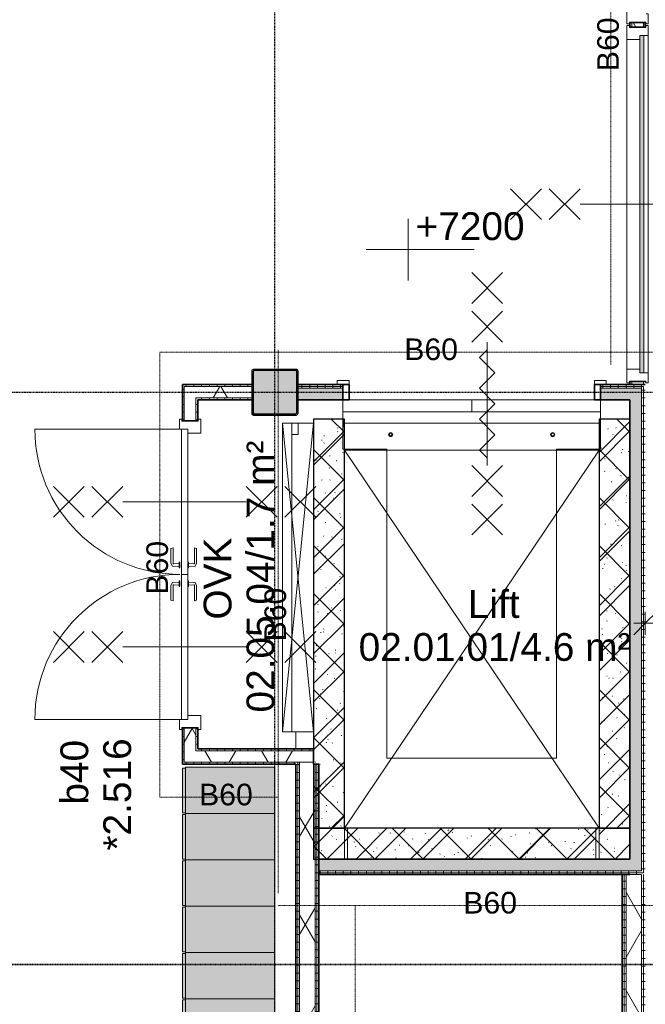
# Model space of a CAD drawing. Header units: millimetres. Extents: x -80560 to 110805, y -11020 to 52719.
# Tile 100 of 182: x 49441 to 53495, y 31235 to 37613. Entities that reach past the tile are written whole.
import ezdxf

# ---------------------------------------------------------------- set-up
doc = ezdxf.new("R2010")
doc.units = ezdxf.units.MM
doc.linetypes.add('CENTER2', pattern=[20, 8, -4, 4, -4])
doc.linetypes.add('DASHDOT2', pattern=[8, 4, -2, 0, -2])
for name, color, linetype, lineweight in [('A-ANNO-DIMS', 211, 'Continuous', 9), ('A-ANNO-DIMS-100', 211, 'Continuous', 9), ('A-ANNO-NOTE', 131, 'Continuous', 18), ('A-AREA-IDEN', 2, 'Continuous', 9), ('A-DETL', 90, 'Continuous', 18), ('A-DETL-GENF', 92, 'Continuous', 18), ('A-DETL-MBND', 5, 'Continuous', 18), ('A-DOOR', 31, 'Continuous', 18), ('A-FLOR', 192, 'Continuous', 18), ('A-GENM', 13, 'Continuous', 18), ('A-GLAZ', 151, 'Continuous', 18), ('A-GLAZ-IDEN', 152, 'Continuous', 18), ('A-WALL', 113, 'Continuous', 35), ('A-WALL-PATT', 111, 'Continuous', 35), ('G-ANNO-DIMS', 111, 'Continuous', 9), ('G-ANNO-SYMB', 111, 'Continuous', 9), ('I-WALL', 2, 'Continuous', 18), ('S-COLS', 52, 'Continuous', 18), ('S-GRID', 1, 'Continuous', 9)]:
    doc.layers.add(name, color=color, linetype=linetype, lineweight=lineweight)
doc.styles.add('Arial', font='arial.ttf', dxfattribs={"height": 180})
doc.styles.add('Arial_1', font='arial.ttf', dxfattribs={"height": 140})
doc.styles.add('Arial_6', font='arial.ttf', dxfattribs={"width": 0.7, "height": 180})
doc.dimstyles.new('n3o_1_8_3', dxfattribs={"dimscale": 304.8, "dimtxt": 183.646692, "dimasz": 0.492126, "dimexe": 0.246063, "dimexo": 0.0625, "dimgap": 0.032808, "dimtad": 1, "dimdec": 0, "dimdsep": 46, "dimtxsty": 'Arial_6', "dimblk1": 'OBLIQUE', "dimblk2": 'OBLIQUE', "dimsah": 1, "dimcen": 0.09, "dimdle": 0.246063, "dimazin": 0, "dimtfac": 1, "dimtdec": 4, "dimtix": 1, "dimtmove": 0, "dimatfit": 3, "dimfxl": 0.246063, "dimfxlon": 1, "dimtvp": 1, "dimtolj": 1, "dimtzin": 0, "dimarcsym": 2})
pattern_1 = [(45, (0, 0), (-176.7767, 176.7767), []), (17, (0, 0), (51.37877, 156.87645), [3.353, -159.647, 3.353, -88.647, -134]), (17, (0, 0), (51.37877, 156.87645), [-255, 3.353, -130.647]), (48, (0, 0), (-36.014, 160.26226), [3.353, -158.647, 3.353, -160.647, -132]), (48, (0, 0), (-36.014, 160.26226), [-326, 3.353, -128.647]), (71, (0, 0), (-94.825, 133.12483), [3.353, -156.647, 3.353, -87.247, -131]), (71, (0, 0), (-94.825, 133.12483), [-250.6, 3.353, -127.647])]
pattern_2 = [(180, (51379.82, 27787.5), (-9e-14, -50), [])]
pattern_3 = [(60, (24894.82, 0), (-274.963, 158.75), []), (120, (24894.82, 0), (-274.963, -158.75), [])]
pattern_4 = [(270, (50719.82, 35250), (50, 1e-13), [])]
pattern_5 = [(270, (50919.82, 32890), (50, 2e-13), [])]
pattern_6 = [(180, (53494.82, 28532.5), (-9e-14, -50), [])]
pattern_7 = [(90, (52369.82, 35150), (-50, -2e-13), [])]
pattern_8 = [(180, (53494.82, 37500), (6e-15, -50), [])]
pattern_9 = [(0, (50494.82, 34020), (0, 50), [])]
pattern_10 = [(0, (53394.82, 33612.5), (0, 50), [])]
pattern_11 = [(270, (52387.32, 32175), (50, 3e-15), [])]

# ---------------------------------------------------------------- blocks, each defined once
blk = doc.blocks.new('NLRS_28_SCO_UN_staalkolom koker betongevuld_gen_CGA - kolom A-V452-DO_02 tweede verdieping')
at = {"layer": 'S-COLS', "lineweight": 5}
h = blk.add_hatch(dxfattribs=at)
h.set_pattern_fill('FP_156', color=256, style=0, pattern_type=2)
h.set_pattern_definition([(45, (-26200, -35200), (-99.99975, 99.99975), []), (45, (-26115, -35200), (-99.99975, 99.99975), []), (45, (-26110, -35200), (-99.99975, 99.99975), []), (45, (-26105, -35200), (-99.99975, 99.99975), []), (45, (-26100, -35200), (-99.99975, 99.99975), []), (45, (-26095, -35200), (-99.99975, 99.99975), []), (45, (-26090, -35200), (-99.99975, 99.99975), []), (45, (-26085, -35200), (-99.99975, 99.99975), [])])
h.paths.add_polyline_path([(138, -150), (146.5, -146.5), (150, -138), (150, 138), (146.5, 146.5), (138, 150), (-138, 150), (-146.5, 146.5), (-150, 138), (-150, -138), (-146.5, -146.5), (-138, -150), (-108.4, -150)], flags=0)
h.paths.add_polyline_path([(-108.4, -142), (-134, -142), (-139.7, -139.7), (-142, -134), (-142, 134), (-139.7, 139.7), (-134, 142), (134, 142), (139.7, 139.7), (142, 134), (142, -134), (139.7, -139.7), (134, -142)], flags=0)
at = {"layer": 'S-COLS', "lineweight": 9}
blk.add_hatch(color=256, dxfattribs=at).paths.add_polyline_path([(134, -142), (139.7, -139.7), (142, -134), (142, 134), (139.7, 139.7), (134, 142), (-134, 142), (-139.7, 139.7), (-142, 134), (-142, -134), (-139.7, -139.7), (-134, -142), (-108.4, -142)], flags=0)
at = {"layer": 'S-COLS'}
for p, q in [((-150, 138), (-150, -138)), ((-142, -134), (-142, 134)), ((138, 150), (-138, 150)), ((-134, 142), (134, 142)), ((142, 134), (142, -134)), ((150, -138), (150, 138)), ((-138, -150), (138, -150)), ((134, -142), (-134, -142))]:
    blk.add_line(p, q, dxfattribs=at)
at = {"layer": 'S-COLS', "lineweight": 35}
for p, q in [((-142, 134), (-142, -134)), ((134, 142), (-134, 142)), ((142, -134), (142, 134)), ((-134, -142), (134, -142))]:
    blk.add_line(p, q, dxfattribs=at)
at = {"layer": 'S-COLS'}
for centre, radius, start, end in [((-138, 138), 12, 90, 180), ((-134, 134), 8, 90, 180), ((134, 134), 8, 0, 90), ((138, 138), 12, 0, 90), ((-138, -138), 12, 180, 270), ((-134, -134), 8, 180, 270), ((134, -134), 8, 270, 0), ((138, -138), 12, 270, 360)]:
    blk.add_arc(centre, radius, start, end, dxfattribs=at)
at = {"layer": 'S-COLS', "lineweight": 35}
for centre, start, end in [((-134, 134), 90, 180), ((134, 134), 360, 90), ((-134, -134), 180, 270), ((134, -134), 270, 360)]:
    blk.add_arc(centre, 8, start, end, dxfattribs=at)
blk = doc.blocks.new('NLRS_28_SF_UN_staalprofiel IPE_gen_CGA - IPE600-1355189-DO_02 tweede verdieping')
at = {"layer": 'A-DETL-MBND', "color": 9, "lineweight": 9}
blk.add_line((4100, -110), (6100, -110), dxfattribs=at)
blk = doc.blocks.new('NLRS_28_SF_UN_staalprofiel SFB_gen_CGA - SFB-HEA320_550x15-1197752-DO_02 tweede verdieping')
at = {"layer": 'A-DETL-MBND', "color": 9, "lineweight": 9}
for p in [(2850, -200), (2810, -275)]:
    blk.add_line(p, (2850, -275), dxfattribs=at)
blk = doc.blocks.new('19112_SW_LeonardoCollege_R2020_rvt-1-DO_02 tweede verdieping')
at = {"layer": 'A-WALL-PATT', "lineweight": 5}
h = blk.add_hatch(dxfattribs=at)
h.set_pattern_fill('FP_179', color=10, angle=45, style=0, pattern_type=2)
h.set_pattern_definition([(135, (26650, 33700), (-155.563, -155.563), []), (225, (26650, 33700), (155.563, -155.563), [])])
h.paths.add_polyline_path([(26450, 32375), (26650, 32375), (26650, 35025), (26450, 35025), (26450, 32417.6)], flags=0)
h = blk.add_hatch(dxfattribs=at)
h.set_pattern_fill('FP_178', color=10, angle=45, style=0, pattern_type=2)
h.set_pattern_definition([(135, (28500, 33700), (-155.563, -155.563), []), (225, (28500, 33700), (155.563, -155.563), [])])
h.paths.add_polyline_path([(28440.9, 32375), (28500, 32375), (28500, 35025), (28300, 35025), (28300, 32375)], flags=0)
h = blk.add_hatch(dxfattribs=at)
h.set_pattern_fill('FP_180', color=10, angle=45, style=0, pattern_type=2)
h.set_pattern_definition([(45, (27475, 32175), (-155.563, 155.563), []), (135, (27475, 32175), (-155.563, -155.563), [])])
h.paths.add_polyline_path([(28500, 32175), (28500, 32375), (26450, 32375), (26450, 32175), (28440.9, 32175)], flags=0)
at = {"layer": 'I-WALL', "color": 50, "lineweight": 25}
for p, q in [((26450, 35025), (26450, 32375)), ((26650, 35025), (26450, 35025)), ((26650, 32375), (26650, 35025)), ((28300, 35025), (28300, 32375)), ((28500, 35025), (28300, 35025)), ((28500, 32375), (28500, 35025)), ((26450, 32375), (26650, 32375)), ((28500, 32375), (26450, 32375)), ((26450, 32375), (26450, 32175)), ((28300, 32375), (28500, 32375)), ((28500, 32175), (28500, 32375)), ((26450, 32175), (28500, 32175))]:
    blk.add_line(p, q, dxfattribs=at)
at = {"color": 9, "lineweight": 9}
for name, p in [('NLRS_28_SCO_UN_staalkolom koker betongevuld_gen_CGA - kolom A-V452-DO_02 tweede verdieping', (26200, 35200)), ('NLRS_28_SF_UN_staalprofiel SFB_gen_CGA - SFB-HEA320_550x15-1197752-DO_02 tweede verdieping', (23500, 35200))]:
    blk.add_blockref(name, p, dxfattribs=at)
at = {"color": 9, "lineweight": 9, "rotation": 89.99999999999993}
blk.add_blockref('NLRS_28_SF_UN_staalprofiel IPE_gen_CGA - IPE600-1355189-DO_02 tweede verdieping', (26200, 28900), dxfattribs=at)
blk = doc.blocks.new('95251-Leonardo College Leiden_rvt-1-DO_02 tweede verdieping')
at = {"layer": 'A-WALL-PATT', "lineweight": 9}
h = blk.add_hatch(dxfattribs=at)
h.set_pattern_fill('FP_187', color=55, style=0, pattern_type=2)
h.set_pattern_definition(pattern_1)
h.paths.add_polyline_path([(26650, 32175), (26650, 34975), (26645, 34975), (26645, 35025), (26450, 35025), (26450, 32175), (26550, 32175)], flags=0)
h = blk.add_hatch(dxfattribs=at)
h.set_pattern_fill('FP_187', color=55, style=0, pattern_type=2)
h.set_pattern_definition(pattern_1)
h.paths.add_polyline_path([(28300, 32175), (28500, 32175), (28500, 35025), (28305, 35025), (28305, 34975), (28300, 34975), (28300, 32251)], flags=0)
h = blk.add_hatch(dxfattribs=at)
h.set_pattern_fill('FP_187', color=55, style=0, pattern_type=2)
h.set_pattern_definition(pattern_1)
h.paths.add_polyline_path([(28280, 32175), (28280, 32375), (26670, 32375), (26670, 32175), (28147.3, 32175)], flags=0)
at = {"layer": 'A-DETL-MBND', "color": 191, "lineweight": 9}
blk.add_line((28300, 34825), (26650, 34825), dxfattribs=at)
for centre, radius, start, end in [((26950, 34925), 13.5, 0, 180), ((26950, 34925), 13.5, 0, 180), ((26950, 34925), 13.5, 180, 0), ((26950, 34925), 13.5, 180, 0), ((26950, 34925), 11.6, 0, 180), ((26950, 34925), 11.5, 180, 0), ((26950, 34925), 9.05, 0, 180), ((26950, 34925), 9.05, 180, 0), ((28000, 34925), 13.5, 0, 180), ((28000, 34925), 13.5, 0, 180), ((28000, 34925), 13.5, 180, 270), ((28000, 34925), 13.5, 180, 0), ((28000, 34925), 11.5, 0, 180), ((28000, 34925), 11.6, 180, 0), ((28000, 34925), 9.05, 0, 180), ((28000, 34925), 9.05, 180, 0), ((28000, 34925), 13.5, 272.07761, 0)]:
    blk.add_arc(centre, radius, start, end, dxfattribs=at)
at = {"layer": 'A-WALL', "color": 130, "lineweight": 5}
for p, q in [((26645, 35025), (26450, 35025)), ((26450, 35025), (26450, 32175)), ((26645, 34975), (26645, 35025)), ((28500, 35025), (28305, 35025)), ((28305, 35025), (28305, 34975)), ((28500, 32175), (28500, 35025)), ((26650, 34975), (26645, 34975)), ((26650, 32175), (26650, 34975)), ((28305, 34975), (28300, 34975)), ((28300, 34975), (28300, 32175)), ((28280, 32375), (26670, 32375)), ((26670, 32375), (26670, 32175)), ((28280, 32175), (28280, 32375)), ((26450, 32175), (26650, 32175)), ((26670, 32175), (28280, 32175)), ((28300, 32175), (28500, 32175))]:
    blk.add_line(p, q, dxfattribs=at)
blk = doc.blocks.new('73_EHA_locker - 73_EHA_locker-30219754-DO_02 tweede verdieping')
at = {"layer": 'A-GENM'}
for points in [[(0, 580), (-300, 580), (-300, 0), (0, 0)], [(-5, 0), (-295, 0), (-295, -20), (-5, -20)]]:
    blk.add_hatch(color=256, dxfattribs=at).paths.add_polyline_path(points, flags=0)
for p, q in [((0, 580), (-300, 580)), ((-300, 580), (-300, 0)), ((0, 0), (0, 580)), ((-300, 0), (0, 0)), ((-5, 0), (-295, 0)), ((-295, 0), (-295, -20)), ((-5, -20), (-5, 0)), ((-295, -20), (-5, -20))]:
    blk.add_line(p, q, dxfattribs=at)
blk = doc.blocks.new('32_n3o_deur_dubbel - 90x139_25_K_930x2_2410x2030_60zs_glasdeur _kleefmagneet_-34331089-DO_02 tweede verdieping')
at = {"layer": 'A-GLAZ'}
for p, q in [((-950, 69.5), (-1015, 69.5)), ((-1015, 69.5), (-1015, 52.5)), ((-950, 55.5), (-950, 69.5)), ((1015, 69.5), (950, 69.5)), ((950, 69.5), (950, 55.5)), ((1015, 52.5), (1015, 69.5)), ((-1015, 52.5), (-1003, 52.5)), ((-1003, 52.5), (-1003, -52.5)), ((-925, -69.5), (-925, 15.5)), ((925, 15.5), (925, -69.5)), ((1003, -52.5), (1003, 52.5)), ((1003, 52.5), (1015, 52.5)), ((-1003, -52.5), (-1015, -52.5)), ((-1015, -52.5), (-1015, -69.5)), ((1015, -52.5), (1003, -52.5)), ((1015, -69.5), (1015, -52.5)), ((-1015, -69.5), (-925, -69.5)), ((925, -69.5), (1015, -69.5))]:
    blk.add_line(p, q, dxfattribs=at)
blk = doc.blocks.new('32_n3o_raam_h1xb1 - 90x139_25_K_2410x2315_60-34331233-DO_02 tweede verdieping')
at = {"layer": 'A-GLAZ'}
for p, q in [((-1157.5, 69.5), (-1157.5, 52.5)), ((-1092.5, 69.5), (-1157.5, 69.5)), ((-1092.5, 39.5), (-1092.5, 69.5)), ((-1092.5, 69.5), (1092.5, 69.5)), ((1157.5, 69.5), (1092.5, 69.5)), ((1092.5, 69.5), (1092.5, 39.5)), ((1157.5, 52.5), (1157.5, 69.5)), ((-1157.5, 52.5), (-1145.5, 52.5)), ((-1145.5, 52.5), (-1145.5, -52.5)), ((-1067.5, -69.5), (-1067.5, 15.5)), ((1067.5, 15.5), (1067.5, -69.5)), ((1145.5, -52.5), (1145.5, 52.5)), ((1145.5, 52.5), (1157.5, 52.5)), ((-1145.5, -52.5), (-1157.5, -52.5)), ((-1157.5, -52.5), (-1157.5, -69.5)), ((1157.5, -52.5), (1145.5, -52.5)), ((1157.5, -69.5), (1157.5, -52.5)), ((-1157.5, -69.5), (-1067.5, -69.5)), ((1067.5, -69.5), (-1067.5, -69.5)), ((1067.5, -69.5), (1157.5, -69.5))]:
    blk.add_line(p, q, dxfattribs=at)
blk = doc.blocks.new('30_n3o_raam_vast - 24mm_60min-33401141-DO_02 tweede verdieping')
at = {"layer": 'A-DOOR'}
blk.add_hatch(color=256, dxfattribs=at).paths.add_polyline_path([(0, 24), (-2185, 24), (-2185, 0), (0, 0)], flags=0)
for p, q in [((0, 24), (-2185, 24)), ((-2185, 24), (-2185, 0)), ((-2185, 0), (0, 0)), ((0, 0), (0, 24))]:
    blk.add_line(p, q, dxfattribs=at)
blk = doc.blocks.new('32_n3o_deur_dubbel - 90x139_25_K_930x2_2410x2010_60-34330968-DO_02 tweede verdieping')
at = {"layer": 'A-GLAZ'}
for p, q in [((-940, 69.5), (-1005, 69.5)), ((-1005, 69.5), (-1005, 52.5)), ((-940, 55.5), (-940, 69.5)), ((1005, 69.5), (940, 69.5)), ((940, 69.5), (940, 55.5)), ((1005, 52.5), (1005, 69.5)), ((-1005, 52.5), (-993, 52.5)), ((-993, 52.5), (-993, -52.5)), ((-915, -69.5), (-915, 15.5)), ((915, 15.5), (915, -69.5)), ((993, -52.5), (993, 52.5)), ((993, 52.5), (1005, 52.5)), ((-993, -52.5), (-1005, -52.5)), ((-1005, -52.5), (-1005, -69.5)), ((1005, -52.5), (993, -52.5)), ((1005, -69.5), (1005, -52.5)), ((-1005, -69.5), (-915, -69.5)), ((915, -69.5), (1005, -69.5))]:
    blk.add_line(p, q, dxfattribs=at)
blk = doc.blocks.new('30_n3o_deur_dicht - 40mm_draai_60min_LS-32507409-DO_02 tweede verdieping')
at = {"layer": 'A-DOOR'}
for p, q in [((0, 40), (-940, 40)), ((-940, 40), (-940, 0)), ((-940, 0), (0, 0)), ((0, 0), (0, 40))]:
    blk.add_line(p, q, dxfattribs=at)
blk = doc.blocks.new('30_n3o_deur_dicht - 40mm_draai_60min_RS-32507410-DO_02 tweede verdieping')
at = {"layer": 'A-DOOR'}
for p, q in [((0, 40), (-940, 40)), ((-940, 40), (-940, 0)), ((-940, 0), (0, 0)), ((0, 0), (0, 40))]:
    blk.add_line(p, q, dxfattribs=at)
blk = doc.blocks.new('30_n3o_beslag_deurkruk_met_schild - std-875116-DO_02 tweede verdieping')
at = {"layer": 'A-DOOR'}
for p, q in [((-18.5, 0), (-18.5, -5)), ((18.5, -5), (18.5, 0)), ((-18.5, -5), (18.5, -5)), ((-7.8, -48.4), (-10, -5)), ((12.7, -58), (-7.8, -48.4)), ((10, -5), (8.3, -39.7)), ((108, -58), (12.7, -58)), ((13.3, -45), (111, -45)), ((111, -45), (108, -58))]:
    blk.add_line(p, q, dxfattribs=at)
at = {"layer": 'A-DOOR', "flags": 128}
blk.add_lwpolyline([(8.3, -39.7), (8.6, -41.7), (9.6, -43.4), (11.3, -44.6), (13.3, -45)], dxfattribs=at)
blk = doc.blocks.new('30_n3o_beslag_deurkruk_met_schild - std-V363-DO_02 tweede verdieping')
at = {"layer": 'A-DOOR'}
for p, q in [((18.5, 5), (-18.5, 5)), ((-18.5, 5), (-18.5, 0)), ((-10, 5), (-7.8, 48.4)), ((-7.8, 48.4), (12.7, 58)), ((8.3, 39.7), (10, 5)), ((12.7, 58), (108, 58)), ((111, 45), (13.3, 45)), ((18.5, 0), (18.5, 5)), ((108, 58), (111, 45)), ((-18.5, 0), (18.5, 0))]:
    blk.add_line(p, q, dxfattribs=at)
at = {"layer": 'A-DOOR', "flags": 128}
blk.add_lwpolyline([(13.3, 45), (11.3, 44.6), (9.6, 43.4), (8.6, 41.7), (8.3, 39.7)], dxfattribs=at)
blk = doc.blocks.new('00_n3o_symbool_swingangle - std-28978670-DO_02 tweede verdieping')
at = {"layer": 'A-DOOR'}
blk.add_line((-415, -10), (-415, -950), dxfattribs=at)
blk.add_arc((-415, -10), 940, 270, 0, dxfattribs=at)
blk = doc.blocks.new('30_n3o_beslag_deurkruk_met_schild - std-887349-DO_02 tweede verdieping')
at = {"layer": 'A-DOOR'}
for p, q in [((18.5, 5), (-18.5, 5)), ((-18.5, 5), (-18.5, 0)), ((-10, 5), (-7.8, 48.4)), ((-7.8, 48.4), (12.7, 58)), ((8.3, 39.7), (10, 5)), ((12.7, 58), (108, 58)), ((111, 45), (13.3, 45)), ((18.5, 0), (18.5, 5)), ((108, 58), (111, 45))]:
    blk.add_line(p, q, dxfattribs=at)
at = {"layer": 'A-DOOR', "flags": 128}
blk.add_lwpolyline([(13.3, 45), (11.3, 44.6), (9.6, 43.4), (8.6, 41.7), (8.3, 39.7)], dxfattribs=at)
blk = doc.blocks.new('30_n3o_beslag_deurkruk_met_schild - std-V364-DO_02 tweede verdieping')
at = {"layer": 'A-DOOR'}
for p, q in [((18.5, 0), (-18.5, 0)), ((-18.5, 0), (-18.5, -5)), ((18.5, -5), (18.5, 0)), ((-18.5, -5), (18.5, -5)), ((-7.8, -48.4), (-10, -5)), ((12.7, -58), (-7.8, -48.4)), ((10, -5), (8.3, -39.7)), ((108, -58), (12.7, -58)), ((13.3, -45), (111, -45)), ((111, -45), (108, -58))]:
    blk.add_line(p, q, dxfattribs=at)
at = {"layer": 'A-DOOR', "flags": 128}
blk.add_lwpolyline([(8.3, -39.7), (8.6, -41.7), (9.6, -43.4), (11.3, -44.6), (13.3, -45)], dxfattribs=at)
blk = doc.blocks.new('00_n3o_symbool_swingangle - std-31791499-DO_02 tweede verdieping')
at = {"layer": 'A-DOOR'}
blk.add_line((-415, 10), (-415, 950), dxfattribs=at)
blk.add_arc((-415, 10), 940, 360, 90, dxfattribs=at)
blk = doc.blocks.new('66_n3o_lift - ntb_-33339778-DO_02 tweede verdieping')
at = {"layer": 'A-GENM'}
for p, q in [((-927.8, 75), (-1004, 75)), ((-1004, 75), (-1004, 50)), ((-927.8, 50), (-927.8, 75)), ((738.4, 75), (662.2, 75)), ((662.2, 75), (662.2, 50)), ((738.4, 50), (738.4, 75)), ((-1004, 50), (-927.8, 50)), ((662.2, 50), (738.4, 50)), ((-967.8, -370), (-967.8, -50)), ((-132.8, -50), (-967.8, -50)), ((-967.8, -50), (-967.8, -126.2)), ((-132.8, -126.2), (-132.8, -50)), ((702.2, -50), (-132.8, -50)), ((-132.8, -50), (-132.8, -126.2)), ((702.2, -370), (702.2, -50)), ((702.2, -126.2), (702.2, -50)), ((-967.8, -126.2), (-132.8, -126.2)), ((-132.8, -126.2), (702.2, -126.2)), ((-682.8, -370), (-967.8, -370)), ((-682.8, -2370), (-682.8, -370)), ((417.2, -370), (702.2, -370)), ((417.2, -370), (417.2, -2370)), ((417.2, -2370), (-682.8, -2370))]:
    blk.add_line(p, q, dxfattribs=at)
at = {"layer": 'A-GENM', "lineweight": 35}
for p, q in [((-927.8, 50), (-967.8, 50)), ((-967.8, 50), (-967.8, -50)), ((-927.8, -50), (-927.8, 50)), ((702.2, 50), (662.2, 50)), ((662.2, 50), (662.2, -50)), ((702.2, -50), (702.2, 50)), ((-967.8, -50), (-927.8, -50)), ((662.2, -50), (702.2, -50))]:
    blk.add_line(p, q, dxfattribs=at)
blk = doc.blocks.new('01_n3o_symbool_lijn_met_tekst - brandwerend_B60-33466886-DO_02 tweede verdieping')
at = {"layer": 'A-DETL-GENF', "color": 3, "linetype": 'DASHDOT2'}
blk.add_line((0, 0), (8670, 0), dxfattribs=at)
blk = doc.blocks.new('01_n3o_symbool_lijn_met_tekst - brandwerend_B60-31704225-DO_02 tweede verdieping')
at = {"layer": 'A-DETL-GENF', "color": 3, "linetype": 'DASHDOT2'}
blk.add_line((0, 0), (4057.5, 0), dxfattribs=at)
blk = doc.blocks.new('01_n3o_symbool_lijn_met_tekst - brandwerend_B60-33466753-DO_02 tweede verdieping')
at = {"layer": 'A-DETL-GENF', "color": 3, "linetype": 'DASHDOT2'}
blk.add_line((0, 0), (2660, 0), dxfattribs=at)
blk = doc.blocks.new('01_n3o_symbool_lijn_met_tekst - brandwerend_B60-33466752-DO_02 tweede verdieping')
at = {"layer": 'A-DETL-GENF', "color": 3, "linetype": 'DASHDOT2'}
blk.add_line((0, 0), (2884.1, 0), dxfattribs=at)
blk = doc.blocks.new('01_n3o_symbool_lijn_met_tekst - brandwerend_B60-31704114-DO_02 tweede verdieping')
at = {"layer": 'A-DETL-GENF', "color": 3, "linetype": 'DASHDOT2'}
blk.add_line((0, 0), (3425, 0), dxfattribs=at)
blk = doc.blocks.new('01_n3o_symbool_lijn_met_tekst - brandwerend_B60-33466754-DO_02 tweede verdieping')
at = {"layer": 'A-DETL-GENF', "color": 3, "linetype": 'DASHDOT2'}
blk.add_line((0, 0), (3520.2, 0), dxfattribs=at)
blk = doc.blocks.new('01_n3o_symbool_lijn_met_tekst - brandwerend_B60-33466781-DO_02 tweede verdieping')
at = {"layer": 'A-DETL-GENF', "color": 3, "linetype": 'DASHDOT2'}
blk.add_line((0, 0), (765, 0), dxfattribs=at)
blk = doc.blocks.new('Spot Elevations - default-305554-DO_02 tweede verdieping')
at = {"layer": 'G-ANNO-DIMS'}
for p, q in [((0, 2), (0, -2)), ((4.277, 0), (-2.723, 0))]:
    blk.add_line(p, q, dxfattribs=at)
blk = doc.blocks.new('DIMBLOCK585-DO_02 tweede verdieping')
at = {"layer": 'A-ANNO-DIMS-100'}
for p, q in [((53494.8, 33703.3), (53569.8, 33778.3)), ((53494.8, 33778.3), (53494.8, 33628.3)), ((53494.8, 33703.3), (53494.8, 33778.3)), ((55009.8, 33703.3), (55084.8, 33778.3)), ((55009.8, 33778.3), (55009.8, 33628.3)), ((55009.8, 33703.3), (55009.8, 33778.3)), ((53419.8, 33703.3), (55009.8, 33703.3)), ((53494.8, 33703.3), (53419.8, 33628.3)), ((55009.8, 33703.3), (54934.8, 33628.3))]:
    blk.add_line(p, q, dxfattribs=at)
at = {"layer": 'A-ANNO-DIMS-100', "color": 0, "insert": (54060.2, 33946.9), "char_height": 180, "width": 461.094, "attachment_point": 1, "line_spacing_factor": 0.941778, "style": 'Arial_6'}
blk.add_mtext('1515', dxfattribs=at)
blk = doc.blocks.new('_Oblique')
at = {"color": 0, "linetype": 'ByBlock', "lineweight": -2}
blk.add_line((-0.5, -0.5), (0.5, 0.5), dxfattribs=at)

msp = doc.modelspace()

# ---------------------------------------------------------------- hatches: boundary and pattern name
at = {"layer": 'A-WALL-PATT', "lineweight": 18}
h = msp.add_hatch(dxfattribs=at)
h.set_pattern_fill('FP_2', color=256, style=0, pattern_type=2)
h.set_pattern_definition(pattern_3)
h.paths.add_polyline_path([(53482.3, 35250), (53482.3, 35270), (53407.3, 35270), (53407.3, 35250)], flags=0)
h.paths.add_polyline_path([(53482.3, 37565), (53482.3, 37595), (53407.3, 37595), (53407.3, 37565)], flags=0)
h.paths.add_polyline_path([(53407.3, 39605), (53482.3, 39605), (53482.3, 39737.5), (53407.3, 39737.5), (53407.3, 39662.5)], flags=0)
h = msp.add_hatch(dxfattribs=at)
h.set_pattern_fill('FP_99', color=256, angle=-270, style=0, pattern_type=2)
h.set_pattern_definition(pattern_8)
h.paths.add_polyline_path([(53494.8, 35250), (53494.8, 35270), (53482.3, 35270), (53482.3, 35250)], flags=0)
h.paths.add_polyline_path([(53482.3, 37565), (53494.8, 37565), (53494.8, 37595), (53482.3, 37595), (53482.3, 37583.2)], flags=0)
h.paths.add_polyline_path([(53494.8, 39605), (53494.8, 39750), (53482.3, 39750), (53482.3, 39605)], flags=0)
h = msp.add_hatch(dxfattribs=at)
h.set_pattern_fill('FP_99', color=256, angle=-270, style=0, pattern_type=2)
h.set_pattern_definition(pattern_8)
h.paths.add_polyline_path([(53394.8, 35250), (53407.3, 35250.3), (53407.3, 35270), (53394.8, 35270), (53394.8, 35250.3)], flags=0)
h.paths.add_polyline_path([(53394.8, 37565), (53407.3, 37565), (53407.3, 37595), (53394.8, 37595), (53394.8, 37583.2)], flags=0)
h.paths.add_polyline_path([(53407.3, 39605), (53407.3, 39662.5), (53394.8, 39662.5), (53394.8, 39605)], flags=0)
h = msp.add_hatch(dxfattribs=at)
h.set_pattern_fill('FP_58', color=256, angle=-270, style=0, pattern_type=2)
h.set_pattern_definition(pattern_4)
h.paths.add_polyline_path([(50944.8, 35237.5), (50944.8, 35250), (50494.8, 35250), (50494.8, 35237.5), (50692.7, 35237.5)], flags=0)
h = msp.add_hatch(dxfattribs=at)
h.set_pattern_fill('FP_130', color=256, angle=90, style=0, pattern_type=2)
h.set_pattern_definition(pattern_9)
h.paths.add_polyline_path([(50494.8, 32802.5), (50507.3, 32802.5), (50507.3, 33025), (50494.8, 33025), (50494.8, 32890)], flags=0)
h.paths.add_polyline_path([(50494.8, 35015), (50507.3, 35015), (50507.3, 35237.5), (50494.8, 35237.5), (50494.8, 35083.7)], flags=0)
h = msp.add_hatch(dxfattribs=at)
h.set_pattern_fill('FP_2', color=256, style=0, pattern_type=2)
h.set_pattern_definition(pattern_3)
h.paths.add_polyline_path([(50582.3, 35162.5), (50944.8, 35162.5), (50944.8, 35237.5), (50507.3, 35237.5), (50507.3, 35162.5)], flags=0)
h = msp.add_hatch(dxfattribs=at)
h.set_pattern_fill('FP_96', color=256, angle=90, style=0, pattern_type=2)
h.set_pattern_definition(pattern_7)
h.paths.add_polyline_path([(53482.3, 35237.5), (53494.8, 35237.5), (53494.8, 35250), (53204.8, 35250), (53204.8, 35237.5), (53335.8, 35237.5)], flags=0)
h.paths.add_polyline_path([(51534.8, 35237.5), (51534.8, 35250), (51244.8, 35250), (51244.8, 35237.5), (51280.1, 35237.5)], flags=0)
h = msp.add_hatch(dxfattribs=at)
h.set_pattern_fill('FP_96', color=256, angle=90, style=0, pattern_type=2)
h.set_pattern_definition(pattern_7)
h.paths.add_polyline_path([(53482.3, 35225), (53482.3, 35237.5), (53204.8, 35237.5), (53204.8, 35225), (53469.8, 35225)], flags=0)
h.paths.add_polyline_path([(51280.1, 35225), (51534.8, 35225), (51534.8, 35237.5), (51244.8, 35237.5), (51244.8, 35225)], flags=0)
h = msp.add_hatch(color=256, dxfattribs=at)
h.paths.add_polyline_path([(53394.8, 35150), (53469.8, 35150), (53469.8, 35225), (53204.8, 35225), (53204.8, 35150), (53335.8, 35150)], flags=0)
h.paths.add_polyline_path([(51534.8, 35150), (51534.8, 35225), (51244.8, 35225), (51244.8, 35150), (51280.1, 35150)], flags=0)
h = msp.add_hatch(dxfattribs=at)
h.set_pattern_fill('FP_182', color=256, angle=90, style=0, pattern_type=2)
h.set_pattern_definition(pattern_10)
h.paths.add_polyline_path([(53469.8, 32087.5), (53482.3, 32087.5), (53482.3, 35225), (53469.8, 35225), (53469.8, 32100)], flags=0)
h = msp.add_hatch(dxfattribs=at)
h.set_pattern_fill('FP_182', color=256, angle=90, style=0, pattern_type=2)
h.set_pattern_definition(pattern_10)
h.paths.add_polyline_path([(53494.8, 32075), (53494.8, 35237.5), (53482.3, 35237.5), (53482.3, 32075)], flags=0)
h = msp.add_hatch(dxfattribs=at)
h.set_pattern_fill('FP_2', color=256, style=0, pattern_type=2)
h.set_pattern_definition(pattern_3)
h.paths.add_polyline_path([(50507.3, 32877.5), (50582.3, 32877.5), (50582.3, 33025), (50507.3, 33025), (50507.3, 32890)], flags=0)
h.paths.add_polyline_path([(50507.3, 35015), (50582.3, 35015), (50582.3, 35162.5), (50507.3, 35162.5), (50507.3, 35083.7)], flags=0)
h = msp.add_hatch(dxfattribs=at)
h.set_pattern_fill('FP_58', color=256, angle=-270, style=0, pattern_type=2)
h.set_pattern_definition(pattern_4)
h.paths.add_polyline_path([(50944.8, 35150), (50944.8, 35162.5), (50582.3, 35162.5), (50582.3, 35150), (50692.7, 35150)], flags=0)
h = msp.add_hatch(dxfattribs=at)
h.set_pattern_fill('FP_130', color=256, angle=90, style=0, pattern_type=2)
h.set_pattern_definition(pattern_9)
h.paths.add_polyline_path([(50594.8, 32890), (50594.8, 33025), (50582.3, 33025), (50582.3, 32890)], flags=0)
h.paths.add_polyline_path([(50594.8, 35015), (50594.8, 35150), (50582.3, 35150), (50582.3, 35015)], flags=0)
for points in [[(53469.8, 32100), (53469.8, 35150), (53394.8, 35150), (53394.8, 32100)], [(53394.8, 32100), (53394.8, 32175), (51379.8, 32175), (51379.8, 32100), (53335.8, 32100)]]:
    msp.add_hatch(color=256, dxfattribs=at).paths.add_polyline_path(points, flags=0)
h = msp.add_hatch(dxfattribs=at)
h.set_pattern_fill('FP_2', color=256, style=0, pattern_type=2)
h.set_pattern_definition(pattern_3)
h.paths.add_polyline_path([(50986.4, 32802.5), (51344.8, 32802.5), (51344.8, 32877.5), (50507.3, 32877.5), (50507.3, 32802.5), (50692.7, 32802.5)], flags=0)
h = msp.add_hatch(dxfattribs=at)
h.set_pattern_fill('FP_59', color=256, angle=-270, style=0, pattern_type=2)
h.set_pattern_definition(pattern_5)
h.paths.add_polyline_path([(51344.8, 32877.5), (51344.8, 32890), (50582.3, 32890), (50582.3, 32877.5), (51280.1, 32877.5)], flags=0)
h = msp.add_hatch(dxfattribs=at)
h.set_pattern_fill('FP_59', color=256, angle=-270, style=0, pattern_type=2)
h.set_pattern_definition(pattern_5)
h.paths.add_polyline_path([(51229.8, 32790), (51242.3, 32790), (51242.3, 32802.5), (50494.8, 32802.5), (50494.8, 32790), (50986.4, 32790)], flags=0)
h = msp.add_hatch(dxfattribs=at)
h.set_pattern_fill('FP_56', color=256, angle=90, style=0, pattern_type=2)
h.set_pattern_definition(pattern_2)
h.paths.add_polyline_path([(51242.3, 22785), (51242.3, 32790), (51229.8, 32790), (51229.8, 22785)], flags=0)
h = msp.add_hatch(dxfattribs=at)
h.set_pattern_fill('FP_56', color=256, angle=90, style=0, pattern_type=2)
h.set_pattern_definition(pattern_2)
h.paths.add_polyline_path([(51242.3, 22797.5), (51254.8, 22797.5), (51254.8, 32802.5), (51242.3, 32802.5), (51242.3, 22919.6)], flags=0)
h = msp.add_hatch(dxfattribs=at)
h.set_pattern_fill('FP_2', color=256, style=0, pattern_type=2)
h.set_pattern_definition(pattern_3)
h.paths.add_polyline_path([(51254.8, 22797.5), (51354.8, 22797.5), (51354.8, 32790), (51344.8, 32790), (51344.8, 32802.5), (51254.8, 32802.5), (51254.8, 22919.6)], flags=0)
h = msp.add_hatch(dxfattribs=at)
h.set_pattern_fill('FP_56', color=256, angle=90, style=0, pattern_type=2)
h.set_pattern_definition(pattern_2)
h.paths.add_polyline_path([(51354.8, 22872.5), (51367.3, 22872.5), (51367.3, 32790), (51354.8, 32790), (51354.8, 22919.6)], flags=0)
h = msp.add_hatch(dxfattribs=at)
h.set_pattern_fill('FP_56', color=256, angle=90, style=0, pattern_type=2)
h.set_pattern_definition(pattern_2)
h.paths.add_polyline_path([(51379.8, 22872.5), (51379.8, 32790), (51367.3, 32790), (51367.3, 22872.5)], flags=0)
h = msp.add_hatch(dxfattribs=at)
h.set_pattern_fill('FP_183', color=256, angle=-270, style=0, pattern_type=2)
h.set_pattern_definition(pattern_11)
h.paths.add_polyline_path([(53469.8, 32087.5), (53469.8, 32100), (51379.8, 32100), (51379.8, 32087.5), (53394.8, 32087.5)], flags=0)
h = msp.add_hatch(dxfattribs=at)
h.set_pattern_fill('FP_183', color=256, angle=-270, style=0, pattern_type=2)
h.set_pattern_definition(pattern_11)
h.paths.add_polyline_path([(53394.8, 32075), (53482.3, 32075), (53482.3, 32087.5), (51379.8, 32087.5), (51379.8, 32075), (53335.8, 32075)], flags=0)
h = msp.add_hatch(dxfattribs=at)
h.set_pattern_fill('FP_90', color=256, angle=90, style=0, pattern_type=2)
h.set_pattern_definition(pattern_6)
h.paths.add_polyline_path([(53357.3, 25166.8), (53357.3, 26514.5), (53344.8, 26514.5), (53344.8, 25166.8)], flags=0)
h.paths.add_polyline_path([(53344.8, 26838.1), (53357.3, 26845.1), (53357.3, 32075), (53344.8, 32075), (53344.8, 26845.1)], flags=0)
h = msp.add_hatch(dxfattribs=at)
h.set_pattern_fill('FP_90', color=256, angle=90, style=0, pattern_type=2)
h.set_pattern_definition(pattern_6)
h.paths.add_polyline_path([(53369.8, 25166.8), (53369.8, 32075), (53357.3, 32075), (53357.3, 26844), (53359.8, 26845.1), (53359.8, 26514.5), (53357.3, 26514.5), (53357.3, 25166.8)], flags=0)
h = msp.add_hatch(dxfattribs=at)
h.set_pattern_fill('FP_2', color=256, style=0, pattern_type=2)
h.set_pattern_definition(pattern_3)
h.paths.add_polyline_path([(53369.8, 25166.8), (53469.8, 25166.8), (53469.8, 32075), (53369.8, 32075), (53369.8, 25252.5)], flags=0)
h = msp.add_hatch(dxfattribs=at)
h.set_pattern_fill('FP_90', color=256, angle=90, style=0, pattern_type=2)
h.set_pattern_definition(pattern_6)
h.paths.add_polyline_path([(53482.3, 25166.8), (53482.3, 32075), (53469.8, 32075), (53469.8, 25166.8)], flags=0)
h = msp.add_hatch(dxfattribs=at)
h.set_pattern_fill('FP_90', color=256, angle=90, style=0, pattern_type=2)
h.set_pattern_definition(pattern_6)
h.paths.add_polyline_path([(53482.3, 25166.8), (53494.8, 25166.8), (53494.8, 32075), (53482.3, 32075), (53482.3, 25252.5)], flags=0)

# ---------------------------------------------------------------- linework, layer by layer
at = {"layer": 'A-ANNO-NOTE', "lineweight": 9}
for p, q in [((52622.3, 36517.5), (52822.3, 36317.5)), ((52622.3, 36317.5), (52822.3, 36517.5)), ((52872.3, 36517.5), (53072.3, 36317.5)), ((52872.3, 36317.5), (53072.3, 36517.5)), ((53072.3, 36417.5), (53872.3, 36417.5)), ((52369.8, 35975), (52569.8, 35775)), ((52569.8, 35975), (52369.8, 35775)), ((52369.8, 35725), (52569.8, 35525)), ((52569.8, 35725), (52369.8, 35525)), ((52469.8, 34725), (52469.8, 35525)), ((52469.8, 34725), (52469.8, 35525)), ((52419.8, 35425.3), (52469.8, 35475.3)), ((52519.9, 35325.2), (52419.8, 35425.3)), ((52419.8, 35225.1), (52519.9, 35325.2)), ((52519.9, 35125), (52419.8, 35225.1)), ((52519.9, 35125), (52419.8, 35024.9)), ((52419.8, 35024.9), (52519.9, 34924.8)), ((52519.9, 34924.8), (52419.8, 34824.7)), ((52419.8, 34824.7), (52469.8, 34774.7)), ((52369.8, 34525), (52569.8, 34725)), ((52569.8, 34525), (52369.8, 34725)), ((49659.3, 34390), (49859.3, 34590)), ((49659.3, 34590), (49859.3, 34390)), ((49909.3, 34390), (50109.3, 34590)), ((49909.3, 34590), (50109.3, 34390)), ((51109.3, 34390), (50909.3, 34590)), ((51109.3, 34590), (50909.3, 34390)), ((51359.3, 34390), (51159.3, 34590)), ((51359.3, 34590), (51159.3, 34390)), ((50909.3, 34490), (50109.3, 34490)), ((52369.8, 34275), (52569.8, 34475)), ((52569.8, 34275), (52369.8, 34475)), ((49659.3, 33450), (49859.3, 33650)), ((49659.3, 33650), (49859.3, 33450)), ((49909.3, 33450), (50109.3, 33650)), ((49909.3, 33650), (50109.3, 33450)), ((51109.3, 33450), (50909.3, 33650)), ((51109.3, 33650), (50909.3, 33450)), ((51359.3, 33450), (51159.3, 33650)), ((51359.3, 33650), (51159.3, 33450)), ((50909.3, 33550), (50109.3, 33550))]:
    msp.add_line(p, q, dxfattribs=at)
at = {"layer": 'A-DETL'}
for p, q in [((51144.8, 35000), (51344.8, 33000)), ((51144.8, 33000), (51344.8, 35000)), ((51144.8, 33000), (51144.8, 35000)), ((51144.8, 35000), (51344.8, 35000)), ((53194.8, 34825), (51544.8, 32375)), ((51544.8, 34825), (53194.8, 32375)), ((51544.8, 34825), (53194.8, 34825)), ((51344.8, 33000), (51144.8, 33000))]:
    msp.add_line(p, q, dxfattribs=at)
at = {"layer": 'A-FLOR'}
for p, q in [((51144.8, 35000), (51344.8, 35000)), ((51144.8, 33000), (51144.8, 35000)), ((51544.8, 35000), (53194.8, 35000)), ((51229.8, 33000), (51144.8, 33000)), ((51229.8, 32890), (51229.8, 33000))]:
    msp.add_line(p, q, dxfattribs=at)
at = {"layer": 'A-WALL', "lineweight": 18}
for p, q in [((53407.3, 37565), (53407.3, 37595)), ((53482.3, 37565), (53482.3, 37595)), ((53407.3, 35250), (53407.3, 35270)), ((53482.3, 35250), (53482.3, 35270)), ((50944.8, 35237.5), (50507.3, 35237.5)), ((50507.3, 35237.5), (50507.3, 35015)), ((51534.8, 35237.5), (51244.8, 35237.5)), ((51534.8, 35225), (51244.8, 35225)), ((53482.3, 35237.5), (53204.8, 35237.5)), ((53469.8, 35225), (53204.8, 35225)), ((53469.8, 32100), (53469.8, 35225)), ((53482.3, 32087.5), (53482.3, 35237.5)), ((50944.8, 35162.5), (50582.3, 35162.5)), ((50582.3, 35162.5), (50582.3, 35015)), ((50507.3, 33025), (50507.3, 32802.5)), ((50582.3, 33025), (50582.3, 32877.5)), ((51344.8, 32877.5), (50582.3, 32877.5)), ((51344.8, 32802.5), (50507.3, 32802.5)), ((51242.3, 32802.5), (51242.3, 22797.5)), ((51254.8, 32802.5), (51254.8, 22797.5)), ((51354.8, 32790), (51354.8, 22797.5)), ((51367.3, 32790), (51367.3, 22872.5)), ((51379.8, 32100), (53469.8, 32100)), ((51379.8, 32087.5), (53482.3, 32087.5)), ((53357.3, 32075), (53357.3, 26844)), ((53369.8, 32075), (53369.8, 25166.8)), ((53469.8, 32075), (53394.8, 32075)), ((53469.8, 32075), (53469.8, 25166.8)), ((53482.3, 32075), (53482.3, 25166.8))]:
    msp.add_line(p, q, dxfattribs=at)
at = {"layer": 'A-WALL'}
for p, q in [((51534.8, 35250), (51244.8, 35250)), ((51534.8, 35150), (51534.8, 35250)), ((53494.8, 35250), (53204.8, 35250)), ((53204.8, 35250), (53204.8, 35150)), ((51244.8, 35150), (51534.8, 35150)), ((53204.8, 35150), (53394.8, 35150)), ((53394.8, 35150), (53394.8, 32175)), ((53394.8, 32175), (51379.8, 32175)), ((51379.8, 32075), (53394.8, 32075))]:
    msp.add_line(p, q, dxfattribs=at)
at = {"layer": 'G-ANNO-SYMB', "linetype": 'DASHDOT2', "lineweight": 35}
msp.add_line((34013.4, 31493.3), (90414.6, 31493.3), dxfattribs=at)
at = {"layer": 'I-WALL', "lineweight": 35}
for p, q in [((53394.8, 37595), (53394.8, 37565)), ((53494.8, 37595), (53394.8, 37595)), ((53494.8, 37565), (53494.8, 37595)), ((53394.8, 37565), (53494.8, 37565)), ((53394.8, 35270), (53394.8, 35250)), ((53494.8, 35270), (53394.8, 35270)), ((50944.8, 35250), (50494.8, 35250)), ((50494.8, 35250), (50494.8, 35015)), ((53394.8, 35250), (53494.8, 35250)), ((50594.8, 35150), (50944.8, 35150)), ((50594.8, 35015), (50594.8, 35150)), ((50494.8, 35015), (50594.8, 35015)), ((50594.8, 33025), (50494.8, 33025)), ((50494.8, 33025), (50494.8, 32790)), ((50594.8, 32890), (50594.8, 33025)), ((51344.8, 32890), (50594.8, 32890)), ((51344.8, 32790), (51344.8, 32890)), ((50494.8, 32790), (51229.8, 32790)), ((51229.8, 22750), (51229.8, 32790)), ((51379.8, 32790), (51344.8, 32790)), ((51379.8, 22885), (51379.8, 32790)), ((53344.8, 32075), (53344.8, 26838.1))]:
    msp.add_line(p, q, dxfattribs=at)
at = {"layer": 'S-GRID', "linetype": 'CENTER2', "lineweight": 25}
for p, q in [((51094.8, 4383.3), (51094.8, 52119.1)), ((29945.3, 35200), (110204.9, 35200))]:
    msp.add_line(p, q, dxfattribs=at)

# ---------------------------------------------------------------- block references
at = {"color": 250, "lineweight": 5}
for name in ['19112_SW_LeonardoCollege_R2020_rvt-1-DO_02 tweede verdieping', '95251-Leonardo College Leiden_rvt-1-DO_02 tweede verdieping']:
    msp.add_blockref(name, (24894.8, 0), dxfattribs=at)
at = {"layer": 'A-DETL-GENF', "color": 3, "linetype": 'DASHDOT2', "rotation": 90}
for name, p in [('01_n3o_symbool_lijn_met_tekst - brandwerend_B60-31704225-DO_02 tweede verdieping', (53271.1, 35380)), ('01_n3o_symbool_lijn_met_tekst - brandwerend_B60-33466754-DO_02 tweede verdieping', (51114.8, 31955)), ('01_n3o_symbool_lijn_met_tekst - brandwerend_B60-33466752-DO_02 tweede verdieping', (50349.8, 32575.9)), ('01_n3o_symbool_lijn_met_tekst - brandwerend_B60-33466886-DO_02 tweede verdieping', (51614.8, 23205))]:
    msp.add_blockref(name, p, dxfattribs=at)
at = {"layer": 'A-DETL-GENF', "color": 3, "linetype": 'DASHDOT2'}
for name, p in [('01_n3o_symbool_lijn_met_tekst - brandwerend_B60-31704114-DO_02 tweede verdieping', (50349.8, 35460)), ('01_n3o_symbool_lijn_met_tekst - brandwerend_B60-33466781-DO_02 tweede verdieping', (50349.8, 32575.9)), ('01_n3o_symbool_lijn_met_tekst - brandwerend_B60-33466753-DO_02 tweede verdieping', (51114.8, 31875))]:
    msp.add_blockref(name, p, dxfattribs=at)
at = {"layer": 'A-DOOR'}
for name, p, rotation in [('30_n3o_raam_vast - 24mm_60min-33401141-DO_02 tweede verdieping', (53460.3, 35325), 270.0000000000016), ('00_n3o_symbool_swingangle - std-28978670-DO_02 tweede verdieping', (50489.3, 34545), 269.9999999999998), ('30_n3o_deur_dicht - 40mm_draai_60min_LS-32507409-DO_02 tweede verdieping', (50529.3, 34960), 90), ('30_n3o_beslag_deurkruk_met_schild - std-V363-DO_02 tweede verdieping', (50479.3, 34080), 89.99999999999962), ('30_n3o_beslag_deurkruk_met_schild - std-875116-DO_02 tweede verdieping', (50529.3, 34080), 90), ('00_n3o_symbool_swingangle - std-31791499-DO_02 tweede verdieping', (50489.3, 33495), 90.0000000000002), ('30_n3o_deur_dicht - 40mm_draai_60min_RS-32507410-DO_02 tweede verdieping', (50529.3, 34020), 90), ('30_n3o_beslag_deurkruk_met_schild - std-V364-DO_02 tweede verdieping', (50479.3, 33960), 270.0000000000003), ('30_n3o_beslag_deurkruk_met_schild - std-887349-DO_02 tweede verdieping', (50529.3, 33960), 270)]:
    msp.add_blockref(name, p, dxfattribs=dict(at, rotation=rotation))
at = {"layer": 'A-GENM'}
msp.add_blockref('66_n3o_lift - ntb_-33339778-DO_02 tweede verdieping', (52502.6, 35200), dxfattribs=at)
at = {"layer": 'A-GENM', "rotation": 269.9999999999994}
for p in [(50514.8, 32470), (50514.8, 32170), (50514.8, 31870), (50514.8, 31570), (50514.8, 31270), (50514.8, 30970)]:
    msp.add_blockref('73_EHA_locker - 73_EHA_locker-30219754-DO_02 tweede verdieping', p, dxfattribs=at)
at = {"layer": 'A-GLAZ'}
for name, p, rotation in [('32_n3o_deur_dubbel - 90x139_25_K_930x2_2410x2030_60zs_glasdeur _kleefmagneet_-34331089-DO_02 tweede verdieping', (53444.8, 38600), 270.0000000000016), ('32_n3o_raam_h1xb1 - 90x139_25_K_2410x2315_60-34331233-DO_02 tweede verdieping', (53444.8, 36417.5), 270.0000000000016), ('32_n3o_deur_dubbel - 90x139_25_K_930x2_2410x2010_60-34330968-DO_02 tweede verdieping', (50544.8, 34020), 90)]:
    msp.add_blockref(name, p, dxfattribs=dict(at, rotation=rotation))
at = {"layer": 'G-ANNO-DIMS', "xscale": 99.99999999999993, "yscale": 99.99999999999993, "zscale": 99.99999999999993}
msp.add_blockref('Spot Elevations - default-305554-DO_02 tweede verdieping', (51957.9, 36123.2), dxfattribs=at)

# ---------------------------------------------------------------- texts
at = {"layer": 'A-ANNO-NOTE', "color": 3, "linetype": 'DASHDOT2', "char_height": 140, "width": 408.861, "attachment_point": 1, "rotation": 90, "style": 'Arial_1'}
for insert in [(53183.1, 37279.5), (50261.8, 33888.7), (51026.8, 33585.9)]:
    msp.add_mtext('B60', dxfattribs=dict(at, insert=insert))
at = {"layer": 'A-ANNO-NOTE', "color": 3, "linetype": 'DASHDOT2', "char_height": 140, "width": 408.861, "attachment_point": 1, "style": 'Arial_1'}
for insert in [(51933.1, 35548), (50603.1, 32663.9), (52315.6, 31963)]:
    msp.add_mtext('B60', dxfattribs=dict(at, insert=insert))
at = {"layer": 'A-AREA-IDEN', "char_height": 180, "attachment_point": 1, "rotation": 90, "style": 'Arial'}
for s, insert, width in [('02.05.04/1.7 m²', (50910.9, 33125.1), 2092.404), ('OVK', (50633, 33727), 633.333)]:
    msp.add_mtext(s, dxfattribs=dict(at, insert=insert, width=width))
at = {"layer": 'A-AREA-IDEN', "char_height": 180, "attachment_point": 1, "style": 'Arial'}
for s, insert, width in [('Lift', (52344.8, 33917.6), 384.81), ('02.01.01/4.6 m²', (51637, 33639.7), 2092.404)]:
    msp.add_mtext(s, dxfattribs=dict(at, insert=insert, width=width))
at = {"layer": 'A-GLAZ-IDEN', "lineweight": 9, "char_height": 180, "attachment_point": 1, "rotation": 90, "style": 'Arial'}
for s, insert, width in [('b40', (49704.7, 32528.3), 505.063), ('*2.516', (49982.5, 32230.7), 865.822)]:
    msp.add_mtext(s, dxfattribs=dict(at, insert=insert, width=width))
at = {"layer": 'G-ANNO-DIMS', "insert": (52006.2, 36365.4), "char_height": 180, "width": 843.994, "attachment_point": 1, "line_spacing_factor": 0.941778, "style": 'Arial'}
msp.add_mtext('+7200', dxfattribs=at)

# ---------------------------------------------------------------- dimensions: what is measured, and where the dimension line sits
at = {"layer": 'A-ANNO-DIMS'}
dim = msp.add_linear_dim(base=(55009.8, 33703.3), p1=(53494.8, 33778.3), p2=(55009.8, 33778.3), dimstyle='n3o_1_8_3', override={"dimpost": '<>', "dimfxl": 1515}, dxfattribs=at)
dim.commit()
dim.dimension.update_dxf_attribs({"geometry": 'DIMBLOCK585-DO_02 tweede verdieping', "text_midpoint": (54252.3, 33805.2)})

doc.saveas('drawing.dxf')
